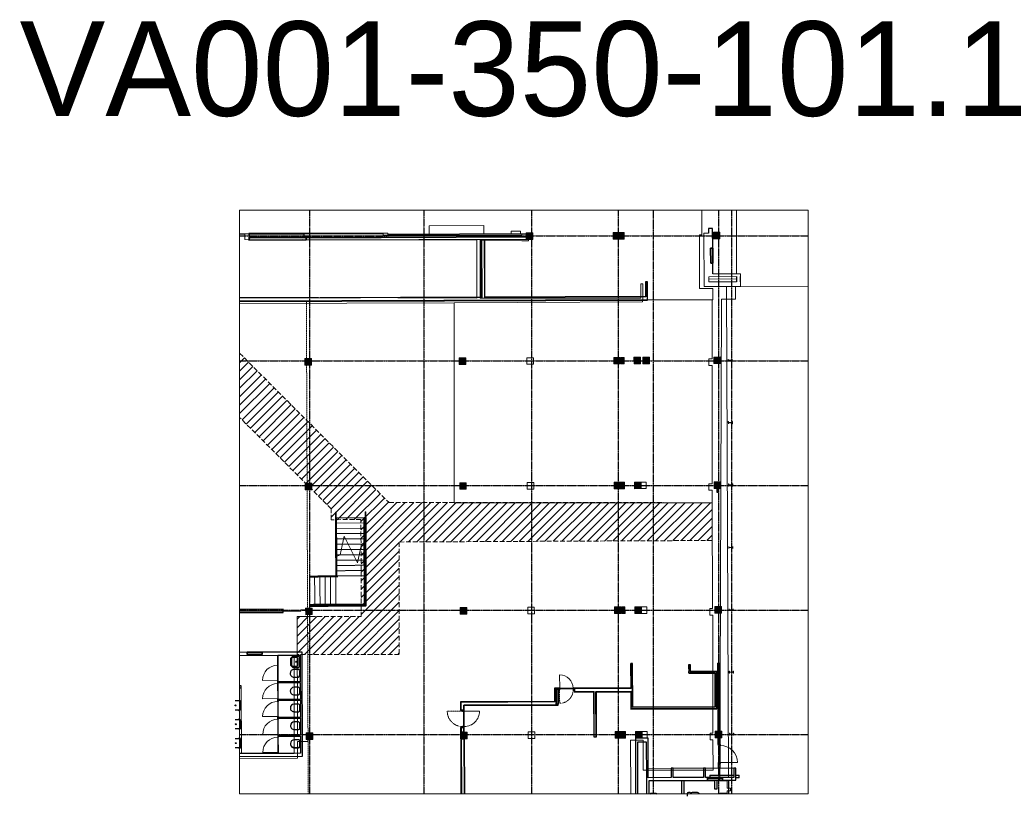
# Model space of a CAD drawing. Header units: millimetres. Extents: x 2396380 to 2637782, y 978964 to 1028150.
# Tile 5 of 5: x 2585674 to 2637782, y 978964 to 1020048. Entities that reach past the tile are written whole.
import ezdxf

# ---------------------------------------------------------------- set-up
doc = ezdxf.new("R2010")
doc.units = ezdxf.units.MM
for name, pattern in [('7112_Værnes.7.Eleven.annkomst.131220$0$DGN Style 3', [354.467124, 253.190803, -101.276321]), ('va001-00-o-200-0-0001$0$Grid Line', [22.225, 12.7, -3.175, 3.175, -3.175]), ('va001-h01-a-200-1-0001$0$2 Streckad kort', [2.25, 1.5, -0.75]), ('va001-h01-a-200-1-0001$0$Centre', [31.75, 6.35, -4.7625, 15.875, -4.7625]), ('va001-h01-a-200-1-0001$0$Overhead', [3.96875, 2.38125, -1.5875]), ('va001-h01-a-200-1-0001$0$Streckad kort', [2.25, 1.5, -0.75])]:
    doc.linetypes.add(name, pattern=pattern)
for name, color, linetype, lineweight in [('20_Bygning. generelt', 9, 'Continuous', 0), ('222_Søyler', 7, 'Continuous', 0), ('22_Bæresystemer', 7, 'Continuous', 0), ('23_Yttervegg', 3, 'Continuous', 13), ('24_Dør', 1, 'Continuous', 0), ('25_Dekker', 9, 'Continuous', 0), ('272_Løst inventar', 40, 'Continuous', 13), ('28_Trapper', 96, 'Continuous', 0)]:
    doc.layers.add(name, color=color, linetype=linetype, lineweight=lineweight)
for name, color, linetype in [('24_Innervegg', 5, 'Continuous'), ('271_Fast inventar', 32, 'Continuous'), ('822_Akselinjer', 8, 'va001-00-o-200-0-0001$0$Grid Line')]:
    doc.layers.add(name, color=color, linetype=linetype)
doc.layers.add('A200-14_Servering restriksjon', color=30, linetype='Continuous', lineweight=5, true_color=0xff7f00)
doc.layers.add('A852-TYNN', color=7, linetype='Continuous', lineweight=5, plot=False)
doc.styles.get("Standard").update_dxf_attribs({"font": 'arial.ttf'})

# ---------------------------------------------------------------- blocks, each defined once
blk = doc.blocks.new('va001-h01-a-200-1-0001$0$V_Sink Bench - 3481 X 500mm-1126277-Copy of ENVA-A-TO-E1-200-D-001')
at = {"layer": '272_Løst inventar', "color": 7}
blk.add_line((-1740, -250), (1740, -250), dxfattribs=at)
blk = doc.blocks.new('va001-h01-a-200-1-0001$0$V_Toilet Partitian - 800mm-4818970-Copy of ENVA-A-TO-E1-200-D-001')
at = {"layer": '24_Dør'}
blk.add_hatch(color=47, dxfattribs=at).paths.add_polyline_path([(-400, -12), (400, -12), (400, 12), (-400, 12)], flags=0)
at = {"layer": '24_Dør', "color": 7}
blk.add_line((-400, 12), (-400, 812), dxfattribs=at)
at = {"layer": '24_Dør'}
for p, q in [((400, 12), (-400, 12)), ((-400, 12), (-400, -12)), ((400, -12), (400, 12)), ((-400, -12), (400, -12))]:
    blk.add_line(p, q, dxfattribs=at)
at = {"layer": '24_Dør', "color": 7}
blk.add_arc((-400, 12), 800, 0, 90, dxfattribs=at)
blk = doc.blocks.new('va001-h01-a-200-1-0001$0$T2 - Søyle IPE - IPE 220-14369219-Copy of ENVA-A-TO-E1-200-D-001')
at = {"layer": '222_Søyler'}
h = blk.add_hatch(color=47, dxfattribs=at)
h.paths.add_polyline_path([(-55, -101), (-55, -110), (55, -110), (55, -101), (-15, -101)], flags=0)
h.paths.add_polyline_path([(-55, 110), (-55, 101), (55, 101), (55, 110)], flags=0)
h.paths.add_polyline_path([(-3, -89), (3, -89), (3, 89), (-3, 89)], flags=0)
for p, q in [((55, 110), (-55, 110)), ((-55, 110), (-55, 101)), ((-55, 101), (-15, 101)), ((-3, 89), (-3, -89)), ((3, -89), (3, 89)), ((15, 101), (55, 101)), ((55, 101), (55, 110)), ((-15, -101), (-55, -101)), ((-55, -101), (-55, -110)), ((-55, -110), (55, -110)), ((55, -101), (15, -101)), ((55, -110), (55, -101))]:
    blk.add_line(p, q, dxfattribs=at)
for centre, start, end in [((-15, 89), 360, 90), ((15, 89), 90, 180), ((-15, -89), 270, 0), ((15, -89), 180, 270)]:
    blk.add_arc(centre, 12, start, end, dxfattribs=at)
blk = doc.blocks.new('va001-h01-a-200-1-0001$0$TB_Generic Sgle Int - 1000 x 2100mm-16291660-Copy of ENVA-A-TO-E1-200-D-001')
at = {"layer": '24_Dør'}
for p, q in [((368, 967), (368, 61)), ((-538, 61), (-538, 21)), ((368, 61), (-538, 61)), ((-538, 21), (368, 21)), ((368, 61), (368, -31)), ((368, 21), (368, 61))]:
    blk.add_line(p, q, dxfattribs=at)
at = {"layer": '24_Dør', "linetype": 'va001-h01-a-200-1-0001$0$Centre'}
blk.add_line((-538, 61), (-538, -31), dxfattribs=at)
at = {"layer": '24_Dør'}
blk.add_arc((368, 61), 906, 90, 180, dxfattribs=at)
at = {"layer": '271_Fast inventar'}
for p, q in [((-580, -31), (-580, 61)), ((-580, 61), (-538, 61)), ((-538, 61), (-538, -31)), ((368, 61), (410, 61)), ((368, -31), (368, 61)), ((410, 61), (410, -31)), ((-538, -31), (-580, -31)), ((410, -31), (368, -31))]:
    blk.add_line(p, q, dxfattribs=at)
blk = doc.blocks.new('va001-h01-a-200-1-0001$0$Railing - Railing-16267635-Copy of ENVA-A-TO-E1-200-D-001')
at = {"layer": '28_Trapper', "linetype": 'va001-h01-a-200-1-0001$0$Overhead'}
for p, q in [((291954, -46965), (291954, -48044)), ((291964, -46965), (291964, -48044)), ((290542, -48006), (290542, -47996)), ((292031, -47996), (290542, -47996)), ((292021, -48006), (290542, -48006)), ((292021, -48044), (292021, -48006)), ((292031, -48044), (292031, -47996))]:
    blk.add_line(p, q, dxfattribs=at)
blk = doc.blocks.new('va001-h01-a-200-1-0001$0$TB_Generic Sgle Int - 900 x 2100mm-16290274-Copy of ENVA-A-TO-E1-200-D-001')
at = {"layer": '24_Dør', "linetype": 'va001-h01-a-200-1-0001$0$Centre'}
blk.add_line((-488, -98), (-488, -6), dxfattribs=at)
at = {"layer": '24_Dør'}
for p, q in [((-488, -58), (318, -58)), ((-488, -98), (-488, -58)), ((318, -98), (-488, -98)), ((318, -98), (318, -6)), ((318, -58), (318, -98)), ((318, -904), (318, -98))]:
    blk.add_line(p, q, dxfattribs=at)
blk.add_arc((318, -98), 806, 180, 270, dxfattribs=at)
at = {"layer": '271_Fast inventar'}
for p, q in [((-488, -6), (-530, -6)), ((-530, -6), (-530, -98)), ((-530, -98), (-488, -98)), ((-488, -98), (-488, -6)), ((360, -6), (318, -6)), ((318, -6), (318, -98)), ((318, -98), (360, -98)), ((360, -98), (360, -6))]:
    blk.add_line(p, q, dxfattribs=at)
blk = doc.blocks.new('va001-h01-a-200-1-0001$0$TB_Generic Sgle Int - 800 x 2100mm-16290396-Copy of ENVA-A-TO-E1-200-D-001')
at = {"layer": '24_Dør', "linetype": 'va001-h01-a-200-1-0001$0$Centre'}
blk.add_line((-438, -98), (-438, -6), dxfattribs=at)
at = {"layer": '24_Dør'}
for p, q in [((-438, -58), (268, -58)), ((-438, -98), (-438, -58)), ((268, -98), (-438, -98)), ((268, -98), (268, -6)), ((268, -58), (268, -98)), ((268, -804), (268, -98))]:
    blk.add_line(p, q, dxfattribs=at)
blk.add_arc((268, -98), 706, 180, 270, dxfattribs=at)
at = {"layer": '271_Fast inventar'}
for p, q in [((-438, -6), (-480, -6)), ((-480, -6), (-480, -98)), ((-480, -98), (-438, -98)), ((-438, -98), (-438, -6)), ((310, -6), (268, -6)), ((268, -6), (268, -98)), ((268, -98), (310, -98)), ((310, -98), (310, -6))]:
    blk.add_line(p, q, dxfattribs=at)
blk = doc.blocks.new('VA001-350-101.1')
at = {"layer": '222_Søyler'}
h = blk.add_hatch(color=256, dxfattribs=at)
h.paths.add_polyline_path([(25070, 29359), (25420, 29360), (25419, 29710), (25069, 29709), (25070, 29540)], flags=0)
h.paths.add_polyline_path([(25135, 29479), (25134, 29589), (25144, 29589), (25144, 29479)], flags=0)
h.paths.add_polyline_path([(25346, 29480), (25345, 29590), (25354, 29590), (25355, 29480)], flags=0)
h.paths.add_polyline_path([(25333, 29532), (25156, 29531), (25156, 29537), (25333, 29538)], flags=0)
for points in [[(15520, 29323), (15519, 29673), (15169, 29672), (15170, 29322)], [(20120, 29340), (20119, 29690), (19769, 29689), (19770, 29339)], [(20320, 29341), (20319, 29691), (20144, 29691), (20145, 29341)], [(3795, 22679), (3794, 23029), (3444, 23028), (3445, 22678)], [(11970, 22710), (11969, 23060), (11619, 23058), (11620, 22708)], [(20145, 22740), (20144, 23090), (19794, 23089), (19795, 22739)], [(20345, 22741), (20344, 23091), (20169, 23091), (20170, 22741)], [(21220, 22745), (21219, 23095), (20869, 23093), (20870, 22743), (20934, 22743)], [(21695, 22746), (21694, 23096), (21344, 23095), (21345, 22745)], [(25445, 22760), (25444, 23110), (25094, 23109), (25095, 22759)], [(3470, 16078), (3820, 16079), (3819, 16429), (3469, 16428)], [(11995, 16110), (11994, 16460), (11644, 16459), (11645, 16109)], [(20170, 16141), (20168, 16491), (19818, 16489), (19820, 16139)], [(20370, 16141), (20368, 16491), (20193, 16491), (20195, 16141)], [(20895, 16143), (21245, 16145), (21243, 16495), (20893, 16493)], [(25470, 16160), (25468, 16510), (25118, 16509), (25120, 16159)], [(25495, 9560), (25493, 9910), (25143, 9909), (25145, 9559)], [(3495, 9478), (3845, 9479), (3843, 9829), (3493, 9828)], [(12020, 9510), (12018, 9860), (11668, 9859), (11670, 9509)], [(20195, 9541), (20193, 9891), (19843, 9889), (19845, 9539)], [(20395, 9541), (20393, 9891), (20218, 9891), (20220, 9541)], [(20920, 9543), (21270, 9545), (21268, 9895), (20918, 9893)], [(3519, 2878), (3869, 2879), (3868, 3229), (3518, 3228)], [(12044, 2910), (12043, 3260), (11693, 3259), (11694, 2909)], [(20219, 2941), (20218, 3291), (19868, 3290), (19869, 2940)], [(20419, 2941), (20418, 3291), (20243, 3291), (20244, 2941)], [(20944, 2943), (21294, 2945), (21293, 3295), (20943, 3293)], [(25519, 2961), (25518, 3311), (25168, 3309), (25169, 2959)]]:
    blk.add_hatch(color=256, dxfattribs=at).paths.add_polyline_path(points, flags=0)
at = {"layer": '271_Fast inventar'}
for points in [[(25038, 28068), (25035, 28863), (24924, 28862), (24927, 28067)], [(1185, 7379), (1185, 7490), (390, 7487), (390, 7376)], [(16853, 5535), (16742, 5534), (16745, 4739), (16856, 4740)], [(25548, 715), (25548, 826), (24753, 823), (24753, 712)]]:
    blk.add_hatch(color=256, dxfattribs=at).paths.add_polyline_path(points, flags=0)
at = {"layer": '20_Bygning. generelt'}
for p, q in [((26299, 27513), (26286, 30882)), ((25765, 26841), (25862, 867))]:
    blk.add_line(p, q, dxfattribs=at)
at = {"layer": '222_Søyler'}
for p, q in [((25419, 29710), (25069, 29709)), ((25069, 29709), (25070, 29359)), ((25420, 29360), (25419, 29710)), ((15519, 29673), (15169, 29672)), ((15169, 29672), (15170, 29322)), ((15170, 29322), (15520, 29323)), ((15520, 29323), (15519, 29673)), ((20119, 29690), (19769, 29689)), ((19769, 29689), (19770, 29339)), ((19770, 29339), (20120, 29340)), ((20119, 29690), (20144, 29691)), ((20120, 29340), (20119, 29690)), ((20145, 29341), (20120, 29340)), ((20319, 29691), (20144, 29691)), ((20144, 29691), (20145, 29341)), ((20145, 29341), (20320, 29341)), ((20320, 29341), (20319, 29691)), ((20319, 29691), (20344, 29691)), ((20345, 29341), (20320, 29341)), ((20344, 29691), (20345, 29341)), ((25070, 29359), (25420, 29360)), ((3794, 23029), (3444, 23028)), ((3444, 23028), (3445, 22678)), ((3795, 22679), (3794, 23029)), ((11969, 23060), (11619, 23058)), ((11619, 23058), (11620, 22708)), ((11970, 22710), (11969, 23060)), ((15194, 23072), (15544, 23073)), ((15195, 22722), (15194, 23072)), ((15544, 23073), (15545, 22723)), ((20144, 23090), (19794, 23089)), ((19794, 23089), (19795, 22739)), ((20145, 22740), (20144, 23090)), ((20344, 23091), (20169, 23091)), ((20169, 23091), (20170, 22741)), ((20345, 22741), (20344, 23091)), ((21219, 23095), (20869, 23093)), ((20869, 23093), (20870, 22743)), ((21220, 22745), (21219, 23095)), ((21694, 23096), (21344, 23095)), ((21344, 23095), (21345, 22745)), ((21695, 22746), (21694, 23096)), ((25444, 23110), (25094, 23109)), ((25094, 23109), (25095, 22759)), ((25445, 22760), (25444, 23110)), ((3445, 22678), (3795, 22679)), ((11620, 22708), (11970, 22710)), ((15545, 22723), (15195, 22722)), ((19795, 22739), (20145, 22740)), ((20170, 22741), (20345, 22741)), ((20870, 22743), (21220, 22745)), ((21345, 22745), (21695, 22746)), ((25095, 22759), (25445, 22760)), ((3819, 16429), (3469, 16428)), ((3469, 16428), (3470, 16078)), ((3820, 16079), (3819, 16429)), ((11994, 16460), (11644, 16459)), ((11644, 16459), (11645, 16109)), ((11995, 16110), (11994, 16460)), ((15218, 16472), (15568, 16473)), ((15220, 16122), (15218, 16472)), ((15568, 16473), (15570, 16123)), ((20168, 16491), (19818, 16489)), ((19818, 16489), (19820, 16139)), ((20170, 16141), (20168, 16491)), ((20368, 16491), (20193, 16491)), ((20193, 16491), (20195, 16141)), ((20370, 16141), (20368, 16491)), ((21243, 16495), (20893, 16493)), ((20893, 16493), (20895, 16143)), ((21243, 16495), (21518, 16496)), ((21245, 16145), (21243, 16495)), ((21518, 16496), (21520, 16146)), ((25468, 16510), (25118, 16509)), ((25118, 16509), (25120, 16159)), ((25120, 16159), (25470, 16160)), ((25470, 16160), (25468, 16510)), ((3470, 16078), (3820, 16079)), ((11645, 16109), (11995, 16110)), ((15570, 16123), (15220, 16122)), ((19820, 16139), (20170, 16141)), ((20195, 16141), (20370, 16141)), ((20895, 16143), (21245, 16145)), ((21520, 16146), (21245, 16145)), ((25493, 9910), (25143, 9909)), ((25143, 9909), (25145, 9559)), ((25495, 9560), (25493, 9910)), ((3843, 9829), (3493, 9828)), ((3493, 9828), (3495, 9478)), ((3495, 9478), (3845, 9479)), ((3845, 9479), (3843, 9829)), ((12018, 9860), (11668, 9859)), ((11668, 9859), (11670, 9509)), ((11670, 9509), (12020, 9510)), ((12020, 9510), (12018, 9860)), ((15243, 9872), (15593, 9873)), ((15245, 9522), (15243, 9872)), ((15595, 9523), (15245, 9522)), ((15593, 9873), (15595, 9523)), ((20193, 9891), (19843, 9889)), ((19843, 9889), (19845, 9539)), ((19845, 9539), (20195, 9541)), ((20195, 9541), (20193, 9891)), ((20393, 9891), (20218, 9891)), ((20218, 9891), (20220, 9541)), ((20220, 9541), (20395, 9541)), ((20395, 9541), (20393, 9891)), ((21268, 9895), (20918, 9893)), ((20918, 9893), (20920, 9543)), ((20920, 9543), (21270, 9545)), ((21268, 9895), (21543, 9896)), ((21270, 9545), (21268, 9895)), ((21545, 9546), (21270, 9545)), ((21543, 9896), (21545, 9546)), ((25145, 9559), (25495, 9560)), ((3868, 3229), (3518, 3228)), ((3518, 3228), (3519, 2878)), ((3869, 2879), (3868, 3229)), ((12043, 3260), (11693, 3259)), ((11693, 3259), (11694, 2909)), ((12044, 2910), (12043, 3260)), ((15268, 3272), (15618, 3273)), ((15269, 2922), (15268, 3272)), ((15618, 3273), (15619, 2923)), ((20218, 3291), (19868, 3290)), ((19868, 3290), (19869, 2940)), ((20219, 2941), (20218, 3291)), ((20418, 3291), (20243, 3291)), ((20243, 3291), (20244, 2941)), ((20419, 2941), (20418, 3291)), ((21293, 3295), (20943, 3293)), ((20943, 3293), (20944, 2943)), ((21293, 3295), (21568, 3296)), ((21294, 2945), (21293, 3295)), ((21568, 3296), (21569, 2946)), ((25518, 3311), (25168, 3309)), ((25168, 3309), (25169, 2959)), ((25519, 2961), (25518, 3311)), ((3519, 2878), (3869, 2879)), ((11694, 2909), (12044, 2910)), ((15619, 2923), (15269, 2922)), ((19869, 2940), (20219, 2941)), ((20244, 2941), (20419, 2941)), ((20944, 2943), (21294, 2945)), ((25169, 2959), (25519, 2961))]:
    blk.add_line(p, q, dxfattribs=at)
at = {"layer": '23_Yttervegg'}
for p, q in [((7839, 29669), (3419, 29653)), ((3419, 29653), (3419, 29646)), ((3420, 29453), (7840, 29469)), ((3420, 29460), (3420, 29453)), ((7839, 29594), (7839, 29669)), ((7840, 29469), (7840, 29494)), ((24819, 29666), (24569, 29665)), ((24569, 29665), (24580, 26836)), ((24828, 27357), (26299, 27363)), ((24829, 27087), (24828, 27357)), ((26300, 27239), (24828, 27233)), ((26499, 27513), (25039, 27508)), ((26499, 27363), (26499, 27513)), ((24580, 26836), (26501, 26843)), ((26300, 27093), (24829, 27087)), ((26501, 26843), (26500, 27093))]:
    blk.add_line(p, q, dxfattribs=at)
at = {"layer": '24_Innervegg'}
for p, q in [((25030, 29913), (24818, 29912)), ((24818, 29912), (24819, 29666)), ((25034, 28863), (25030, 29913)), ((3419, 29646), (486, 29635)), ((486, 29635), (487, 29288)), ((487, 29288), (3520, 29299)), ((499, 29622), (3419, 29633)), ((499, 29622), (500, 29301)), ((500, 29301), (3520, 29312)), ((595, 29462), (3420, 29473)), ((595, 29396), (595, 29462)), ((595, 29449), (3420, 29460)), ((3520, 29407), (595, 29396)), ((3420, 29460), (3419, 29646)), ((15420, 29448), (3520, 29403)), ((3520, 29299), (3520, 29407)), ((3520, 29403), (3520, 29303)), ((3520, 29303), (15420, 29348)), ((15419, 29623), (7839, 29594)), ((7840, 29494), (15419, 29523)), ((12773, 29338), (12784, 26276)), ((12786, 29338), (12797, 26263)), ((12798, 29338), (12809, 26263)), ((12943, 29338), (12954, 26264)), ((12955, 29339), (12966, 26264)), ((12979, 26277), (12968, 29339)), ((15419, 29523), (15419, 29623)), ((15420, 29348), (15420, 29448)), ((25039, 27508), (25037, 28068)), ((26299, 27363), (26300, 27093)), ((26500, 27093), (26499, 27363)), ((21579, 27077), (21483, 27077)), ((21483, 27077), (21486, 26309)), ((21496, 27077), (21499, 26296)), ((21566, 27077), (21569, 26136)), ((21582, 26123), (21579, 27077)), ((12784, 26276), (0, 26228)), ((12809, 26263), (0, 26215)), ((10809, 26095), (0, 26055)), ((0, 26042), (10834, 26083)), ((21569, 26136), (10809, 26095)), ((10834, 26083), (21582, 26123)), ((21499, 26296), (12954, 26264)), ((21486, 26309), (12979, 26277)), ((25245, 16160), (25245, 15964)), ((25345, 16160), (25245, 16160)), ((25345, 15964), (25345, 16160)), ((25245, 15964), (25345, 15964)), ((2294, 9769), (0, 9760)), ((0, 9590), (2294, 9599)), ((2294, 9599), (2294, 9769)), ((25406, 9560), (25285, 9560)), ((390, 7486), (0, 7484)), ((0, 7324), (1998, 7332)), ((3303, 7497), (1185, 7489)), ((1998, 7332), (2000, 6807)), ((2038, 7332), (3203, 7336)), ((2040, 6807), (2038, 7332)), ((3203, 7336), (3208, 5932)), ((3304, 7337), (3303, 7497)), ((3303, 7337), (3304, 7337)), ((3322, 2146), (3303, 7337)), ((2000, 6807), (2007, 6807)), ((2032, 6807), (2040, 6807)), ((20792, 6887), (20696, 6886)), ((20696, 6886), (20700, 5599)), ((20714, 5574), (20709, 6886)), ((20787, 4570), (20779, 6886)), ((20800, 4584), (20792, 6887)), ((23857, 6829), (23761, 6829)), ((23761, 6829), (23763, 6381)), ((23774, 6829), (23775, 6477)), ((23844, 6829), (23845, 6477)), ((23858, 6477), (23857, 6829)), ((25295, 6910), (25311, 2612)), ((25295, 6910), (25416, 6910)), ((25308, 6910), (25324, 2625)), ((25419, 2625), (25403, 6910)), ((25432, 2612), (25416, 6910)), ((23763, 6381), (25141, 6386)), ((23775, 6394), (23775, 6477)), ((23775, 6394), (25154, 6399)), ((23845, 6464), (23845, 6477)), ((23845, 6464), (25224, 6469)), ((25237, 6482), (23858, 6477)), ((25141, 6386), (25148, 4600)), ((25154, 6399), (25161, 4587)), ((25224, 6469), (25232, 4517)), ((25245, 4504), (25237, 6482)), ((2010, 6007), (2003, 6007)), ((2003, 6007), (2003, 5835)), ((2003, 5835), (2011, 5835)), ((2043, 6007), (2035, 6007)), ((2036, 5835), (2043, 5835)), ((2043, 5927), (2043, 6007)), ((3208, 5932), (2043, 5927)), ((2043, 5887), (3208, 5892)), ((2043, 5835), (2043, 5887)), ((3208, 5892), (3212, 4987)), ((84, 5715), (0, 5715)), ((0, 5615), (85, 5615)), ((85, 5615), (84, 5715)), ((16886, 5585), (16656, 5584)), ((16656, 5584), (16659, 4884)), ((16669, 5571), (16873, 5572)), ((16669, 5571), (16672, 4871)), ((16682, 5559), (16862, 5560)), ((16682, 5559), (16684, 4859)), ((16853, 5415), (16862, 5415)), ((16853, 5403), (16874, 5403)), ((16853, 5390), (16887, 5390)), ((16862, 5415), (16862, 5560)), ((16874, 5403), (16873, 5572)), ((16887, 5390), (16886, 5585)), ((20700, 5599), (17696, 5588)), ((17696, 5588), (17697, 5393)), ((17697, 5393), (18736, 5397)), ((20713, 5586), (17709, 5575)), ((17709, 5575), (17710, 5406)), ((17710, 5406), (18761, 5410)), ((20714, 5574), (17721, 5563)), ((17721, 5563), (17722, 5418)), ((17722, 5418), (18761, 5422)), ((18736, 5397), (18745, 3019)), ((18758, 3019), (18749, 5410)), ((18770, 3019), (18761, 5422)), ((18856, 5422), (20714, 5429)), ((18856, 5422), (18856, 5397)), ((18856, 5410), (20714, 5417)), ((18865, 3020), (18856, 5397)), ((18877, 3020), (18868, 5410)), ((18881, 5397), (20701, 5404)), ((18890, 3020), (18881, 5397)), ((20701, 5404), (20705, 4487)), ((20718, 4500), (20714, 5429)), ((2014, 5035), (2006, 5035)), ((2006, 5035), (2007, 4890)), ((2007, 4890), (2014, 4890)), ((2046, 5035), (2039, 5035)), ((2039, 4890), (2047, 4890)), ((2047, 4982), (2046, 5035)), ((3212, 4987), (2047, 4982)), ((2047, 4942), (3212, 4947)), ((2047, 4890), (2047, 4942)), ((3212, 4947), (3215, 4042)), ((16659, 4884), (11687, 4865)), ((11687, 4865), (11689, 4419)), ((16672, 4871), (11700, 4852)), ((11700, 4852), (11702, 4433)), ((16684, 4859), (11712, 4840)), ((11712, 4840), (11714, 4445)), ((16830, 4715), (11858, 4696)), ((11859, 4445), (11858, 4696)), ((16842, 4703), (11870, 4684)), ((16830, 4740), (16830, 4715)), ((16842, 4740), (16842, 4703)), ((16855, 4690), (16855, 4740)), ((11689, 4419), (11884, 4420)), ((11702, 4433), (11871, 4433)), ((11714, 4445), (11859, 4445)), ((11871, 4433), (11870, 4684)), ((11883, 4671), (16855, 4690)), ((11884, 4420), (11883, 4671)), ((20705, 4487), (25245, 4504)), ((25232, 4517), (20718, 4500)), ((25161, 4587), (20787, 4570)), ((25148, 4600), (20800, 4584)), ((2017, 4090), (2010, 4090)), ((2010, 4090), (2010, 3945)), ((2010, 3945), (2018, 3945)), ((2050, 4090), (2042, 4090)), ((2043, 3945), (2050, 3945)), ((2050, 4037), (2050, 4090)), ((3215, 4042), (2050, 4037)), ((2050, 3997), (3215, 4002)), ((2050, 3945), (2050, 3997)), ((3215, 4002), (3219, 3097)), ((2021, 3145), (2013, 3145)), ((2013, 3145), (2014, 2997)), ((2053, 3145), (2046, 3145)), ((2054, 3092), (2053, 3145)), ((11887, 3510), (11692, 3509)), ((11692, 3509), (11693, 3259)), ((11693, 3259), (11888, 3259)), ((11705, 3497), (11706, 3272)), ((11874, 3497), (11705, 3497)), ((11706, 3272), (11875, 3272)), ((11717, 3485), (11718, 3284)), ((11862, 3485), (11717, 3485)), ((11718, 3284), (11863, 3284)), ((11863, 3284), (11862, 3485)), ((11875, 3272), (11874, 3497)), ((11888, 3259), (11887, 3510)), ((2014, 2997), (2022, 2997)), ((2046, 2997), (2054, 2997)), ((3219, 3097), (2054, 3092)), ((2054, 3052), (3219, 3057)), ((2054, 2997), (2054, 3052)), ((3219, 3057), (3222, 2146)), ((11896, 2909), (11701, 2909)), ((11701, 2909), (11712, 0)), ((11714, 2896), (11725, 0)), ((11883, 2896), (11714, 2896)), ((11871, 2884), (11726, 2884)), ((11726, 2884), (11737, 0)), ((11871, 2884), (11882, 0)), ((11883, 2896), (11894, 0)), ((11907, 0), (11896, 2909)), ((18745, 3019), (18890, 3020)), ((21066, 2944), (20946, 2943)), ((20946, 2943), (20957, 0)), ((21619, 2946), (21066, 2944)), ((21067, 2744), (21520, 2746)), ((21077, 0), (21067, 2744)), ((21520, 2746), (21527, 851)), ((21627, 851), (21619, 2946)), ((25311, 2612), (25432, 2612)), ((25324, 2625), (25419, 2625)), ((2017, 2142), (0, 2134)), ((2025, 2197), (2017, 2197)), ((2017, 2197), (2017, 2142)), ((2057, 2197), (2049, 2197)), ((2057, 2142), (2057, 2197)), ((3222, 2146), (2057, 2142)), ((3323, 1986), (3322, 2146)), ((0, 1974), (3323, 1986)), ((25436, 1602), (25315, 1602)), ((25315, 1602), (25316, 1360)), ((25328, 1589), (25329, 1360)), ((25423, 1589), (25328, 1589)), ((25424, 1360), (25423, 1589)), ((25437, 1360), (25436, 1602)), ((22948, 1351), (22828, 1350)), ((22828, 1350), (22830, 855)), ((22950, 856), (22948, 1351)), ((24651, 1357), (24551, 1357)), ((24551, 1357), (24553, 862)), ((24653, 862), (24651, 1357)), ((25316, 1360), (25437, 1360)), ((26151, 1363), (26152, 868)), ((26251, 1363), (26151, 1363)), ((26252, 868), (26251, 1363)), ((21527, 851), (21530, 0)), ((22830, 855), (21627, 851)), ((21678, 701), (25128, 713)), ((21680, 0), (21678, 701)), ((24553, 862), (22950, 856)), ((23378, 706), (23380, 0)), ((23530, 0), (23528, 707)), ((26152, 868), (24653, 862)), ((24877, 983), (26152, 988)), ((24877, 983), (24877, 863)), ((25128, 713), (25129, 264)), ((25279, 265), (25278, 714)), ((25548, 716), (26253, 718)), ((25863, 717), (25865, 0)), ((26252, 988), (26427, 989)), ((26253, 718), (26252, 868)), ((26427, 839), (26253, 838)), ((26427, 839), (26427, 989)), ((25129, 264), (25192, 264)), ((25217, 264), (25279, 265))]:
    blk.add_line(p, q, dxfattribs=at)
at = {"layer": '25_Dekker'}
for p, q in [((10027, 30053), (12927, 30063)), ((10027, 30053), (10029, 29603)), ((12929, 29613), (12927, 30063)), ((14368, 29769), (14868, 29771)), ((14368, 29769), (14369, 29619)), ((14868, 29771), (14869, 29621)), ((22828, 1350), (21625, 1346)), ((24551, 1357), (22948, 1351)), ((25316, 1360), (24651, 1357)), ((26151, 1363), (25437, 1360))]:
    blk.add_line(p, q, dxfattribs=at)
at = {"layer": '25_Dekker', "linetype": 'va001-h01-a-200-1-0001$0$Streckad kort'}
for p, q in [((3532, 26056), (3544, 23028)), ((3545, 22678), (3569, 16428)), ((3570, 16078), (3593, 9828)), ((3595, 9478), (3618, 3228)), ((3619, 2878), (3630, 0))]:
    blk.add_line(p, q, dxfattribs=at)
at = {"layer": '25_Dekker', "linetype": 'va001-h01-a-200-1-0001$0$2 Streckad kort'}
for p, q in [((16934, 5505), (16936, 4789)), ((10986, 4365), (11792, 4368))]:
    blk.add_line(p, q, dxfattribs=at)
for centre, radius, start, end in [((16934, 5505), 716, 270.2151, 0.2151), ((11792, 4368), 806, 180.2151, 270.2151)]:
    blk.add_arc(centre, radius, start, end, dxfattribs=at)
at = {"layer": '271_Fast inventar'}
for p, q in [((24924, 28862), (25035, 28863)), ((25035, 28863), (24924, 28862)), ((24927, 28067), (24924, 28862)), ((24924, 28862), (24927, 28067)), ((25035, 28863), (25038, 28068)), ((25038, 28068), (25035, 28863)), ((25038, 28068), (24927, 28067)), ((24927, 28067), (25038, 28068)), ((5072, 14904), (5073, 14604)), ((5072, 14904), (5112, 14904)), ((5073, 14604), (5088, 14604)), ((5073, 14604), (5081, 12543)), ((5098, 14604), (5088, 14604)), ((5098, 14604), (5113, 14604)), ((5113, 14604), (5112, 14904)), ((5113, 14604), (5121, 12543)), ((6571, 14609), (6611, 14610)), ((6571, 14609), (6576, 13278)), ((6611, 14610), (6616, 13298)), ((6639, 14910), (6640, 14610)), ((6639, 14910), (6679, 14910)), ((6640, 14610), (6655, 14610)), ((6640, 14610), (6645, 13311)), ((6665, 14610), (6655, 14610)), ((6665, 14610), (6680, 14610)), ((6680, 14610), (6679, 14910)), ((6680, 14610), (6685, 13311)), ((6576, 13278), (6616, 13298)), ((6645, 13311), (6685, 13311)), ((5081, 12543), (5121, 12543)), ((390, 7487), (1185, 7490)), ((1185, 7490), (390, 7487)), ((390, 7376), (390, 7487)), ((390, 7487), (390, 7376)), ((1185, 7379), (390, 7376)), ((390, 7376), (1185, 7379)), ((1185, 7490), (1185, 7379)), ((1185, 7379), (1185, 7490)), ((2711, 7185), (2810, 7285)), ((2810, 7285), (2711, 7185)), ((2712, 6785), (2711, 7185)), ((2711, 7185), (2712, 6785)), ((2813, 6685), (2712, 6785)), ((2712, 6785), (2813, 6685)), ((2761, 7185), (2811, 7235)), ((2762, 6785), (2761, 7185)), ((2813, 6735), (2762, 6785)), ((2810, 7285), (3110, 7286)), ((3110, 7286), (2810, 7285)), ((2811, 7235), (3011, 7236)), ((3011, 7236), (3061, 7186)), ((3062, 6786), (3013, 6736)), ((3061, 7186), (3062, 6786)), ((3110, 7286), (3161, 7236)), ((3161, 7236), (3110, 7286)), ((3161, 7236), (3163, 6736)), ((3163, 6736), (3161, 7236)), ((3013, 6736), (2813, 6735)), ((3113, 6686), (2813, 6685)), ((2813, 6685), (3113, 6686)), ((3101, 6576), (2876, 6575)), ((3163, 6736), (3113, 6686)), ((3113, 6686), (3163, 6736)), ((3177, 6251), (3176, 6501)), ((3177, 6251), (3176, 6501)), ((2877, 6175), (3102, 6176)), ((3104, 5636), (2879, 5636)), ((2881, 5236), (3106, 5236)), ((3180, 5312), (3179, 5562)), ((3180, 5312), (3179, 5562)), ((16742, 5534), (16853, 5535)), ((16853, 5535), (16742, 5534)), ((16745, 4739), (16742, 5534)), ((16742, 5534), (16745, 4739)), ((16853, 5535), (16856, 4740)), ((16856, 4740), (16853, 5535)), ((-240, 4930), (-40, 4931)), ((0, 4941), (60, 4881)), ((60, 4881), (0, 4941)), ((0, 4891), (10, 4881)), ((10, 4881), (12, 4481)), ((60, 4881), (62, 4481)), ((62, 4481), (60, 4881)), ((3107, 4746), (2882, 4745)), ((16856, 4740), (16745, 4739)), ((16745, 4739), (16856, 4740)), ((-38, 4431), (-238, 4430)), ((12, 4481), (-38, 4431)), ((62, 4481), (-38, 4381)), ((-38, 4381), (62, 4481)), ((2884, 4345), (3109, 4346)), ((3184, 4421), (3183, 4671)), ((3184, 4421), (3183, 4671)), ((-236, 3930), (-36, 3930)), ((-37, 3980), (64, 3881)), ((64, 3881), (-37, 3980)), ((-36, 3930), (14, 3881)), ((14, 3881), (15, 3481)), ((64, 3881), (65, 3481)), ((65, 3481), (64, 3881)), ((3111, 3801), (2886, 3800)), ((3187, 3476), (3186, 3726)), ((3187, 3476), (3186, 3726)), ((-34, 3430), (-234, 3430)), ((15, 3481), (-34, 3430)), ((65, 3481), (-34, 3380)), ((-34, 3380), (65, 3481)), ((2887, 3400), (3112, 3401)), ((-233, 2930), (-33, 2931)), ((-33, 2981), (68, 2881)), ((68, 2881), (-33, 2981)), ((-33, 2931), (18, 2881)), ((18, 2881), (19, 2481)), ((68, 2881), (69, 2481)), ((69, 2481), (68, 2881)), ((3115, 2856), (2890, 2856)), ((3191, 2532), (3190, 2782)), ((3191, 2532), (3190, 2782)), ((-31, 2431), (-231, 2430)), ((19, 2481), (-31, 2431)), ((69, 2481), (-31, 2381)), ((-31, 2381), (69, 2481)), ((2891, 2456), (3116, 2456)), ((2891, 2436), (3116, 2436)), ((3191, 2512), (3191, 2532)), ((3191, 2512), (3191, 2532)), ((24753, 823), (25548, 826)), ((25548, 826), (24753, 823)), ((24753, 712), (24753, 823)), ((24753, 823), (24753, 712)), ((25548, 715), (24753, 712)), ((24753, 712), (25548, 715)), ((25548, 826), (25548, 715)), ((25548, 715), (25548, 826)), ((21699, -25), (21748, 24)), ((21748, 24), (21699, -25)), ((21748, 24), (22048, 25)), ((22048, 25), (21748, 24)), ((22048, 25), (22073, 0)), ((22073, 0), (22048, 25)), ((23804, 69), (23749, 69)), ((24179, 71), (23954, 70)), ((23680, -1), (23680, -131))]:
    blk.add_line(p, q, dxfattribs=at)
for centre in [(2987, 6986), (-214, 4680), (-210, 3680), (-207, 2680)]:
    blk.add_circle(centre, 25, dxfattribs=at)
for centre, radius, start, end in [((2876, 6375), 200, 90.2151, 180.2151), ((2876, 6375), 200, 180.2151, 270.2151), ((3101, 6501), 75, 0.2151, 90.2151), ((3102, 6251), 75, 270.2151, 0.2151), ((2880, 5436), 200, 90.2151, 180.2151), ((2880, 5436), 200, 180.2151, 270.2151), ((3104, 5561), 75, 0.2151, 90.2151), ((3105, 5311), 75, 270.2151, 0.2151), ((2883, 4545), 200, 90.2151, 180.2151), ((3108, 4671), 75, 0.2151, 90.2151), ((2883, 4545), 200, 180.2151, 270.2151), ((3109, 4421), 75, 270.2151, 0.2151), ((2887, 3600), 200, 90.2151, 180.2151), ((3111, 3726), 75, 0.2151, 90.2151), ((2887, 3600), 200, 180.2151, 270.2151), ((3112, 3476), 75, 270.2151, 0.2151), ((2890, 2656), 200, 90.2151, 180.2151), ((2890, 2656), 200, 180.2151, 270.2151), ((2890, 2636), 200, 177.3261, 180.2151), ((2890, 2636), 200, 180.2151, 270.2151), ((3115, 2781), 75, 0.2151, 90.2151), ((3116, 2531), 75, 270.2151, 0.2151), ((3116, 2511), 75, 270.2151, 0.2151), ((23750, -1), 70, 90.2151, 180.2151), ((23805, -6), 75, 0.2151, 90.2151), ((23955, -5), 75, 90.2151, 180.2151), ((24180, -129), 200, 40.2827, 90.2151)]:
    blk.add_arc(centre, radius, start, end, dxfattribs=at)
at = {"layer": '28_Trapper'}
for p, q in [((5116, 14604), (5126, 14604)), ((5116, 14604), (5124, 12543)), ((5126, 14604), (6571, 14609)), ((5126, 14604), (5134, 12548)), ((6611, 14610), (6626, 14610)), ((6626, 14610), (6636, 14610)), ((6626, 14610), (6631, 13306)), ((6636, 14610), (6641, 13311)), ((5127, 14324), (6572, 14329)), ((6612, 14330), (6627, 14330)), ((5129, 14044), (6574, 14049)), ((5130, 13764), (6575, 13769)), ((5524, 13635), (5316, 12640)), ((6241, 12219), (5524, 13635)), ((6614, 14050), (6629, 14050)), ((6615, 13770), (6630, 13770)), ((5131, 13484), (5493, 13485)), ((5132, 13204), (5434, 13205)), ((5600, 13486), (6576, 13490)), ((5741, 13206), (6448, 13209)), ((6449, 13214), (6241, 12219)), ((6576, 13278), (6449, 13214)), ((6616, 13490), (6631, 13490)), ((6631, 13306), (6616, 13298)), ((6641, 13311), (6631, 13306)), ((6631, 13306), (6641, 13311)), ((5134, 12548), (5124, 12543)), ((5124, 12543), (5134, 12548)), ((5133, 12924), (5376, 12925)), ((5134, 12644), (5317, 12645)), ((5316, 12640), (5134, 12548)), ((5883, 12927), (6390, 12929)), ((6024, 12647), (6331, 12649)), ((5135, 12364), (6166, 12368)), ((6272, 12368), (6635, 12370))]:
    blk.add_line(p, q, dxfattribs=at)
at = {"layer": '28_Trapper', "linetype": 'va001-h01-a-200-1-0001$0$Overhead'}
for p, q in [((5434, 13205), (5741, 13206)), ((5493, 13485), (5600, 13486)), ((6448, 13209), (6632, 13210)), ((6576, 13278), (6583, 11529)), ((6616, 13298), (6623, 11530)), ((6631, 13306), (6638, 11530)), ((6631, 13306), (6638, 11530)), ((6641, 13311), (6648, 11530)), ((6645, 13311), (6652, 11373)), ((6685, 13311), (6692, 11373)), ((5081, 12543), (5084, 11527)), ((5121, 12543), (5125, 11488)), ((5124, 12543), (5128, 11524)), ((5134, 12548), (5138, 11524)), ((5134, 12548), (5138, 11524)), ((5317, 12645), (6024, 12647)), ((5376, 12925), (5883, 12927)), ((6331, 12649), (6634, 12650)), ((6390, 12929), (6633, 12930)), ((5136, 12084), (6636, 12090)), ((6166, 12368), (6272, 12368)), ((5084, 11527), (3688, 11522)), ((3688, 11482), (3688, 11522)), ((5125, 11488), (3688, 11482)), ((5088, 11484), (3688, 11479)), ((3688, 11479), (3688, 11469)), ((5088, 11474), (3688, 11469)), ((5088, 11474), (3688, 11469)), ((3688, 11469), (3694, 9969)), ((3968, 11470), (3974, 9970)), ((4248, 11471), (4254, 9971)), ((4528, 11472), (4534, 9972)), ((4808, 11473), (4814, 9973)), ((5128, 11484), (5088, 11484)), ((5088, 11474), (5094, 9974)), ((5138, 11474), (5088, 11474)), ((5138, 11474), (5088, 11474)), ((5128, 11524), (5128, 11484)), ((5137, 11804), (6637, 11810)), ((5138, 11524), (6638, 11530)), ((5138, 11524), (5138, 11474)), ((5138, 11524), (5138, 11474)), ((6583, 11529), (6589, 10035)), ((6623, 11530), (6629, 9995)), ((6638, 11530), (6644, 9980)), ((6638, 11530), (6644, 9980)), ((6648, 11530), (6654, 9970)), ((6652, 11373), (6657, 9966)), ((6692, 11373), (6698, 9926)), ((5374, 10030), (3694, 10024)), ((3694, 9984), (3694, 10024)), ((5374, 9990), (3694, 9984)), ((5094, 9974), (3694, 9969)), ((5094, 9974), (3694, 9969)), ((3694, 9959), (3694, 9969)), ((5094, 9964), (3694, 9959)), ((5217, 9961), (3694, 9955)), ((3694, 9915), (3694, 9955)), ((5217, 9921), (3694, 9915)), ((6644, 9980), (5094, 9974)), ((6644, 9980), (5094, 9974)), ((6654, 9970), (5094, 9964)), ((6657, 9966), (5217, 9961)), ((6698, 9926), (5217, 9921)), ((6589, 10035), (5374, 10030)), ((6629, 9995), (5374, 9990))]:
    blk.add_line(p, q, dxfattribs=at)
at = {"layer": '822_Akselinjer'}
for p, q in [((3689, 30882), (3689, 0)), ((9739, 30882), (9739, 0)), ((15439, 30882), (15439, 0)), ((20039, 30882), (20039, 0)), ((21899, 0), (21899, 30882)), ((25339, 30882), (25339, 0)), ((26029, 30882), (26029, 0)), ((0, 29514), (30082, 29514)), ((0, 22914), (30082, 22914)), ((0, 16314), (30082, 16314)), ((0, 9714), (30082, 9714)), ((0, 3139), (30082, 3139))]:
    blk.add_line(p, q, dxfattribs=at)
at = {"layer": 'A200-14_Servering restriksjon', "linetype": 'Continuous'}
for p, q in [((0, 23255), (27, 23282)), ((0, 22806), (251, 23057)), ((0, 22357), (476, 22833)), ((0, 21908), (700, 22608)), ((0, 21459), (925, 22384)), ((0, 21010), (1149, 22159)), ((0, 20561), (1374, 21935)), ((0, 20112), (1598, 21710)), ((126, 19789), (1823, 21486)), ((351, 19564), (2047, 21261)), ((575, 19340), (2272, 21037)), ((800, 19116), (2496, 20812)), ((1025, 18891), (2721, 20588)), ((1249, 18667), (2945, 20363)), ((1474, 18443), (3170, 20139)), ((1699, 18218), (3394, 19914)), ((1923, 17994), (3619, 19689)), ((2148, 17770), (3843, 19465)), ((2373, 17545), (4068, 19240)), ((2597, 17321), (4292, 19016)), ((2822, 17097), (4517, 18791)), ((3047, 16872), (4741, 18567)), ((3271, 16648), (4966, 18342)), ((3496, 16423), (5190, 18118)), ((3721, 16199), (5415, 17893)), ((3945, 15975), (5639, 17669)), ((4170, 15750), (5864, 17444)), ((4394, 15526), (6088, 17220)), ((4619, 15302), (6313, 16995)), ((4844, 15077), (6537, 16771)), ((4851, 14635), (6762, 16546)), ((5168, 14503), (6986, 16322)), ((5618, 14505), (7211, 16097)), ((6069, 14507), (7435, 15873)), ((6418, 14407), (7660, 15648)), ((6420, 13959), (7884, 15424)), ((6421, 13512), (8314, 15404)), ((6423, 13064), (8763, 15404)), ((6425, 12617), (9212, 15404)), ((6426, 12170), (9661, 15404)), ((6428, 11722), (10110, 15404)), ((8477, 13322), (10559, 15404)), ((8928, 13324), (11008, 15404)), ((9379, 13327), (11456, 15404)), ((9830, 13329), (11905, 15404)), ((10282, 13331), (12354, 15404)), ((10733, 13333), (12803, 15404)), ((11184, 13335), (13252, 15404)), ((11635, 13338), (13701, 15404)), ((12086, 13340), (14150, 15404)), ((12538, 13342), (14599, 15404)), ((12989, 13344), (15048, 15404)), ((13440, 13346), (15497, 15404)), ((13891, 13349), (15946, 15403)), ((14343, 13351), (16395, 15403)), ((14794, 13353), (16844, 15403)), ((15245, 13355), (17293, 15403)), ((15696, 13357), (17742, 15403)), ((16147, 13360), (18191, 15403)), ((16599, 13362), (18640, 15403)), ((17050, 13364), (19089, 15403)), ((17501, 13366), (19538, 15403)), ((17952, 13368), (19987, 15403)), ((18403, 13371), (20436, 15403)), ((18855, 13373), (20885, 15403)), ((19306, 13375), (21334, 15403)), ((19757, 13377), (21783, 15403)), ((20208, 13379), (22232, 15403)), ((20659, 13382), (22681, 15403)), ((21111, 13384), (23130, 15403)), ((21562, 13386), (23579, 15403)), ((22013, 13388), (24028, 15403)), ((22464, 13390), (24477, 15403)), ((22916, 13393), (24926, 15403)), ((23367, 13395), (25008, 15036)), ((23818, 13397), (25008, 14587)), ((24269, 13399), (25008, 14138)), ((24720, 13401), (25008, 13689)), ((6429, 11275), (8443, 13289)), ((6431, 10828), (8443, 12840)), ((6433, 10380), (8443, 12391)), ((6434, 9933), (8443, 11942)), ((6436, 9485), (8443, 11493)), ((4775, 7376), (8443, 11044)), ((5224, 7376), (8443, 10595)), ((5674, 7376), (8443, 10146)), ((6123, 7376), (8443, 9697)), ((3046, 8790), (3632, 9376)), ((3046, 8341), (4081, 9376)), ((3046, 7892), (4530, 9376)), ((3046, 7443), (4980, 9376)), ((3046, 9239), (3183, 9375)), ((3428, 7375), (5429, 9376)), ((3877, 7376), (5878, 9376)), ((4326, 7376), (6327, 9376)), ((6572, 7376), (8443, 9248)), ((7021, 7376), (8443, 8799)), ((7470, 7376), (8443, 8350)), ((7919, 7376), (8443, 7901)), ((8368, 7376), (8443, 7452))]:
    blk.add_line(p, q, dxfattribs=at)
at = {"layer": 'A200-14_Servering restriksjon', "linetype": '7112_Værnes.7.Eleven.annkomst.131220$0$DGN Style 3'}
blk.add_lwpolyline([(0, 23308), (7904, 15404), (25008, 15403), (25008, 13403), (8443, 13322), (8443, 7376), (3046, 7375), (3046, 9375), (6436, 9376), (6418, 14508), (4851, 14502), (4850, 15072), (0, 19914)], dxfattribs=at)
at = {"layer": 'A852-TYNN'}
for points in [[(0, 29604), (250, 29603), (250, 29625), (3183, 29625), (3183, 29632), (7603, 29632), (7603, 29557), (14933, 29557), (14933, 29607), (15283, 29607), (15283, 29257), (14933, 29257), (12730, 29282), (12730, 26220), (21237, 26220), (21237, 26988), (21333, 26988), (21333, 26132), (25040, 26132), (25040, 26736), (24333, 26736), (24333, 29565), (24458, 29565), (24457, 30882)], [(0, 29604), (250, 29603), (250, 29625), (3183, 29625), (3183, 29632), (7603, 29632), (7603, 29557), (14933, 29557), (14933, 29607), (15283, 29607), (15283, 29257), (14933, 29257), (12730, 29282), (12730, 26220), (21237, 26220), (21237, 26988), (21333, 26988), (21333, 26132), (25040, 26132), (25040, 26736), (24333, 26736), (24333, 29565), (24458, 29565), (24457, 30882)], [(0, 26267), (12548, 26220), (12560, 29282), (3307, 29317), (3307, 29313), (274, 29324), (275, 29485), (275, 29631), (0, 29632)], [(30082, 26817), (26247, 26831), (26244, 26161), (25508, 26164), (25412, 685), (25802, 684), (25801, 308), (25975, 308), (25975, 158), (25800, 158), (25800, 38), (25409, 40), (25409, 0)], [(20695, 0), (20684, 2837), (21357, 2844), (21363, 1243), (25054, 1258), (25048, 2858), (24907, 2857), (24906, 3207), (25046, 3208), (25033, 9458), (24882, 9457), (24881, 9807), (25032, 9808), (25008, 15403), (11357, 15403), (11357, 25983), (0, 25941)], [(0, 9659), (2031, 9667), (3231, 9669), (3231, 9725), (3582, 9726), (3582, 9376), (3044, 9375), (3056, 3124), (3606, 3126), (3607, 2777), (3358, 2776), (3057, 2775), (3061, 1884), (0, 1873)], [(0, 2126), (2883, 2126), (2883, 7317), (0, 7317)]]:
    blk.add_lwpolyline(points, dxfattribs=at)
at = {"layer": 'A852-TYNN', "color": 1}
blk.add_lwpolyline([(30082, 30882), (0, 30882), (0, 0), (30082, 0)], close=True, dxfattribs=at)
at = {"layer": 'A852-TYNN'}
blk.add_lwpolyline([(25008, 26132), (21320, 26132), (21320, 26021), (14707, 25996), (11357, 25983), (11356, 15404), (14708, 15401), (14707, 15403), (25008, 15403), (25008, 16057), (24833, 16057), (24833, 16407), (25008, 16407), (25008, 22657), (24833, 22657), (24833, 23007), (25008, 23007)], close=True, dxfattribs=at)
at = {"layer": '222_Søyler', "rotation": 90.21510732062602}
blk.add_blockref('va001-h01-a-200-1-0001$0$T2 - Søyle IPE - IPE 220-14369219-Copy of ENVA-A-TO-E1-200-D-001', (25245, 29535), dxfattribs=at)
at = {"layer": '22_Bæresystemer', "rotation": 90.21510732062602}
for p in [(25959, 22937), (25972, 19637), (25984, 16337), (25996, 13037), (26009, 9737), (26021, 6437), (26040, 3162)]:
    blk.add_blockref('va001-h01-a-200-1-0001$0$T2 - Søyle IPE - IPE 220-14369219-Copy of ENVA-A-TO-E1-200-D-001', p, dxfattribs=at)
at = {"layer": '24_Dør'}
for name, p, rotation in [('va001-h01-a-200-1-0001$0$V_Toilet Partitian - 800mm-4818970-Copy of ENVA-A-TO-E1-200-D-001', (2021, 6407), 90.21510732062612), ('va001-h01-a-200-1-0001$0$TB_Generic Sgle Int - 800 x 2100mm-16290396-Copy of ENVA-A-TO-E1-200-D-001', (17206, 5489), 180.2151073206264), ('va001-h01-a-200-1-0001$0$V_Toilet Partitian - 800mm-4818970-Copy of ENVA-A-TO-E1-200-D-001', (2025, 5435), 90.21510732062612), ('va001-h01-a-200-1-0001$0$V_Toilet Partitian - 800mm-4818970-Copy of ENVA-A-TO-E1-200-D-001', (2028, 4490), 90.21510732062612), ('va001-h01-a-200-1-0001$0$TB_Generic Sgle Int - 900 x 2100mm-16290274-Copy of ENVA-A-TO-E1-200-D-001', (11788, 4050), 90.21510732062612), ('va001-h01-a-200-1-0001$0$V_Toilet Partitian - 800mm-4818970-Copy of ENVA-A-TO-E1-200-D-001', (2032, 3545), 90.21510732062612), ('va001-h01-a-200-1-0001$0$V_Toilet Partitian - 800mm-4818970-Copy of ENVA-A-TO-E1-200-D-001', (2035, 2597), 90.21510732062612), ('va001-h01-a-200-1-0001$0$TB_Generic Sgle Int - 1000 x 2100mm-16291660-Copy of ENVA-A-TO-E1-200-D-001', (25374, 2022), 270.2151073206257)]:
    blk.add_blockref(name, p, dxfattribs=dict(at, rotation=rotation))
at = {"layer": '271_Fast inventar', "rotation": 0.2151073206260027}
blk.add_blockref('va001-h01-a-200-1-0001$0$Railing - Railing-16267635-Copy of ENVA-A-TO-E1-200-D-001', (-287032, 58412), dxfattribs=at)
at = {"layer": '272_Løst inventar', "rotation": 90.21510732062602}
blk.add_blockref('va001-h01-a-200-1-0001$0$V_Sink Bench - 3481 X 500mm-1126277-Copy of ENVA-A-TO-E1-200-D-001', (-159, 3874), dxfattribs=at)
at = {"layer": 'A852-TYNN'}
blk.add_text('VA001-350-101.1', height=5000, dxfattribs=at).set_placement((-11647, 35864))

msp = doc.modelspace()

# ---------------------------------------------------------------- block references
at = {"layer": 'A852-TYNN'}
msp.add_blockref('VA001-350-101.1', (2597315, 979095), dxfattribs=at)

doc.saveas('drawing.dxf')
